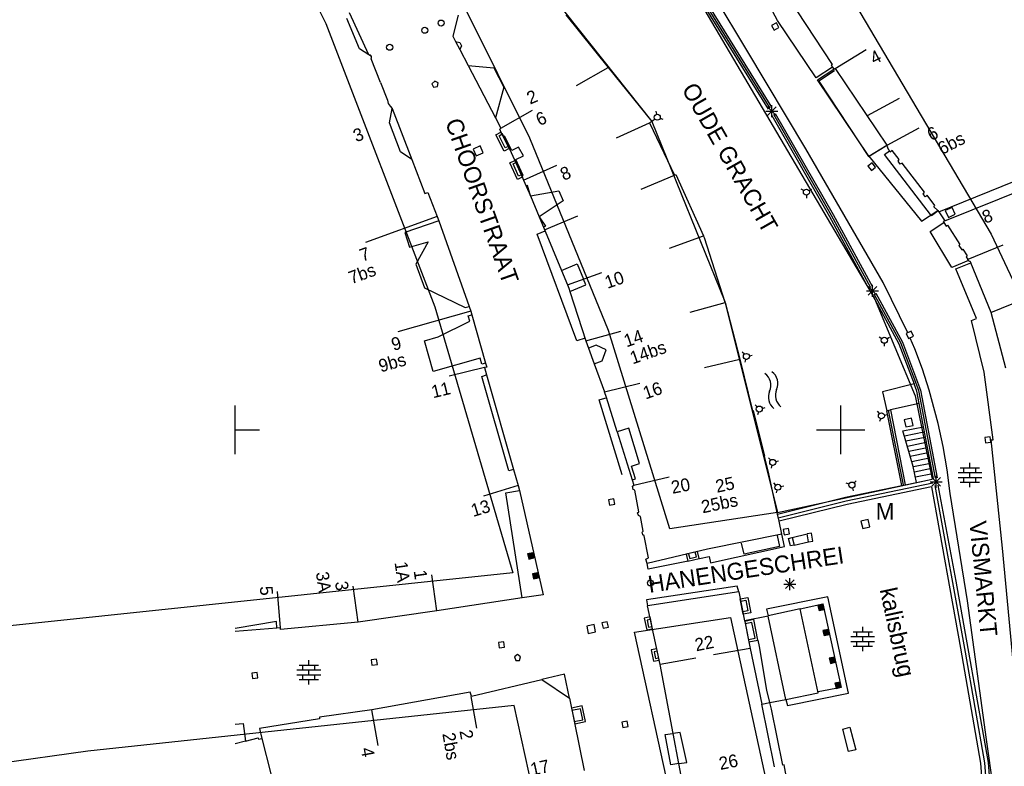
# Model space of a CAD drawing. Header units: millimetres. Extents: x 135944 to 142000, y 454200 to 456692.
# Tile 30 of 185: x 136632 to 136714, y 455872 to 455934. Entities that reach past the tile are written whole.
import ezdxf
from ezdxf.enums import TextEntityAlignment as Align

# ---------------------------------------------------------------- set-up
doc = ezdxf.new("R2010")
doc.units = ezdxf.units.MM
doc.layers.add('TotaalGBKN2013_Bistad', color=251, linetype='Continuous')
doc.layers.add('TotaalGBKN2013X$0$Contouren', color=251, linetype='Continuous')
doc.styles.add('TotaalGBKN2013X$0$GBKN binnenstad 2009$0$Standard', font='txt')

msp = doc.modelspace()

# ---------------------------------------------------------------- linework, layer by layer
at = {"layer": 'TotaalGBKN2013_Bistad'}
for p, q in [((136692.252, 455931.371), (136686.288, 455941.29)), ((136694.019, 455926.494), (136685.41, 455940.405)), ((136694.168, 455926.58), (136685.554, 455940.495)), ((136694.299, 455926.654), (136685.682, 455940.574)), ((136694.784, 455933.807), (136691.048, 455940.776)), ((136696.375, 455934.603), (136699.287, 455930.178)), ((136660.256, 455931.457), (136659.222, 455933.984)), ((136661.034, 455930.975), (136659.44, 455934.436)), ((136668.413, 455934.239), (136667.954, 455932.516)), ((136677.295, 455934.272), (136680.799, 455929.926)), ((136697.969, 455929.064), (136694.784, 455933.807)), ((136694.685, 455933.618), (136694.289, 455933.404)), ((136694.289, 455933.404), (136694.503, 455933.008)), ((136694.503, 455933.008), (136694.899, 455933.222)), ((136694.899, 455933.222), (136694.685, 455933.618)), ((136667.954, 455932.516), (136668.186, 455932.073)), ((136661.034, 455930.975), (136660.256, 455931.457)), ((136668.186, 455932.073), (136668.538, 455931.987)), ((136668.186, 455932.073), (136668.533, 455931.409)), ((136668.672, 455931.73), (136668.533, 455931.409)), ((136668.533, 455931.409), (136669.223, 455930.091)), ((136668.538, 455931.987), (136668.672, 455931.73)), ((136697.117, 455923.214), (136692.252, 455931.371)), ((136699.541, 455929.857), (136702.11, 455931.408)), ((136661.053, 455930.976), (136661.034, 455930.975)), ((136661.249, 455930.834), (136661.034, 455930.975)), ((136661.174, 455930.937), (136661.053, 455930.976)), ((136661.249, 455930.834), (136661.174, 455930.937)), ((136661.217, 455930.645), (136661.255, 455930.736)), ((136661.988, 455928.699), (136661.217, 455930.645)), ((136661.255, 455930.736), (136661.249, 455930.834)), ((136669.223, 455930.091), (136671.354, 455929.899)), ((136669.223, 455930.091), (136671.483, 455925.771)), ((136671.354, 455929.899), (136672.187, 455928.307)), ((136678.187, 455928.452), (136680.799, 455929.926)), ((136680.799, 455929.926), (136684.39, 455925.472)), ((136699.327, 455929.945), (136697.969, 455929.064)), ((136698.072, 455928.908), (136699.425, 455929.792)), ((136699.287, 455930.178), (136699.207, 455930.134)), ((136699.207, 455930.134), (136699.327, 455929.945)), ((136699.327, 455929.945), (136699.425, 455929.792)), ((136699.425, 455929.792), (136699.541, 455929.857)), ((136699.541, 455929.857), (136703.796, 455923.51)), ((136702.317, 455922.596), (136698.072, 455928.908)), ((136699.491, 455929.661), (136698.181, 455928.811)), ((136661.988, 455928.699), (136662.565, 455927.242)), ((136666.478, 455928.81), (136666.235, 455928.579)), ((136666.235, 455928.579), (136666.362, 455928.315)), ((136666.362, 455928.315), (136666.693, 455928.359)), ((136666.75, 455928.663), (136666.478, 455928.81)), ((136666.693, 455928.359), (136666.75, 455928.663)), ((136672.187, 455928.307), (136671.483, 455925.771)), ((136698.181, 455928.811), (136702.291, 455922.581)), ((136704.812, 455927.359), (136702.172, 455925.933)), ((136662.565, 455927.242), (136662.636, 455926.966)), ((136662.636, 455926.966), (136662.781, 455926.721)), ((136662.727, 455925.349), (136662.962, 455926.544)), ((136662.781, 455926.721), (136662.962, 455926.544)), ((136662.962, 455926.544), (136664.58, 455922.333)), ((136693.959, 455925.962), (136694.667, 455926.67)), ((136694.667, 455925.962), (136693.959, 455926.67)), ((136694.313, 455925.816), (136694.313, 455926.816)), ((136671.483, 455925.771), (136671.928, 455924.92)), ((136671.928, 455924.92), (136674.541, 455926.395)), ((136684.653, 455925.663), (136684.46, 455925.504)), ((136684.803, 455926.069), (136684.762, 455926.315)), ((136685.079, 455925.737), (136685.313, 455925.65)), ((136693.813, 455926.316), (136694.813, 455926.316)), ((136694.312, 455925.971), (136699.079, 455917.629)), ((136699.229, 455917.713), (136694.462, 455926.056)), ((136694.592, 455926.131), (136699.36, 455917.786)), ((136663.65, 455922.96), (136662.727, 455925.349)), ((136671.841, 455924.841), (136671.928, 455924.92)), ((136672, 455924.41), (136671.841, 455924.841)), ((136681.487, 455924.112), (136684.219, 455925.35)), ((136684.39, 455925.472), (136684.219, 455925.35)), ((136684.219, 455925.35), (136686.279, 455921.026)), ((136706.454, 455924.91), (136703.814, 455923.484)), ((136671.778, 455924.286), (136672.025, 455924.412)), ((136672.291, 455923.284), (136671.778, 455924.286)), ((136672.075, 455924.444), (136672, 455924.41)), ((136672.179, 455924.217), (136672.075, 455924.444)), ((136672.244, 455924.266), (136672.179, 455924.217)), ((136672.179, 455924.217), (136673.66, 455920.973)), ((136672.827, 455923.073), (136672.244, 455924.266)), ((136670.211, 455923.446), (136669.647, 455923.188)), ((136669.647, 455923.188), (136669.905, 455922.624)), ((136670.469, 455922.882), (136670.211, 455923.446)), ((136672.538, 455923.41), (136672.291, 455923.284)), ((136673.4, 455923.352), (136672.827, 455923.073)), ((136673.799, 455922.622), (136673.4, 455923.352)), ((136703.507, 455912.173), (136697.117, 455923.214)), ((136702.291, 455922.581), (136703.651, 455923.391)), ((136702.317, 455922.596), (136703.796, 455923.51)), ((136703.814, 455923.484), (136703.796, 455923.51)), ((136703.895, 455923.363), (136703.814, 455923.484)), ((136703.85, 455923.309), (136703.895, 455923.363)), ((136704.09, 455922.932), (136703.85, 455923.309)), ((136664.58, 455922.333), (136663.65, 455922.96)), ((136669.905, 455922.624), (136670.469, 455922.882)), ((136673.162, 455922.317), (136673.799, 455922.622)), ((136702.317, 455922.596), (136706.67, 455917.247)), ((136703.604, 455922.738), (136704.014, 455923.052)), ((136707.483, 455917.672), (136703.604, 455922.738)), ((136704.237, 455923.06), (136704.09, 455922.932)), ((136704.812, 455922.316), (136704.237, 455923.06)), ((136708.596, 455917.264), (136721.863, 455922.627)), ((136664.58, 455922.333), (136665.657, 455919.528)), ((136672.935, 455921.968), (136673.16, 455922.07)), ((136673.397, 455920.956), (136672.935, 455921.968)), ((136673.783, 455921.009), (136673.162, 455922.317)), ((136673.814, 455920.635), (136676.547, 455921.873)), ((136702.597, 455922.059), (136702.246, 455921.778)), ((136702.246, 455921.778), (136702.527, 455921.427)), ((136702.527, 455921.427), (136702.878, 455921.708)), ((136702.878, 455921.708), (136702.597, 455922.059)), ((136704.731, 455922.187), (136704.812, 455922.316)), ((136704.918, 455921.936), (136704.731, 455922.187)), ((136705.074, 455922.029), (136704.918, 455921.936)), ((136706.925, 455919.634), (136705.074, 455922.029)), ((136708.11, 455918.001), (136718.011, 455922.033)), ((136673.622, 455921.058), (136673.397, 455920.956)), ((136673.66, 455920.973), (136673.783, 455921.009)), ((136673.66, 455920.973), (136673.807, 455920.632)), ((136683.513, 455919.868), (136686.279, 455921.026)), ((136686.279, 455921.026), (136686.389, 455921.09)), ((136686.389, 455921.09), (136688.676, 455916.022)), ((136673.807, 455920.632), (136674.026, 455920.126)), ((136674.125, 455920.171), (136674.026, 455920.126)), ((136674.026, 455920.126), (136674.379, 455919.316)), ((136674.379, 455919.316), (136674.125, 455920.171)), ((136665.657, 455919.528), (136665.892, 455919.616)), ((136665.892, 455919.616), (136666.674, 455917.635)), ((136674.379, 455919.316), (136676.707, 455919.741)), ((136674.379, 455919.316), (136675.098, 455917.59)), ((136676.707, 455919.741), (136677.074, 455918.915)), ((136696.948, 455919.758), (136696.732, 455919.884)), ((136697.161, 455919.382), (136697.159, 455919.133)), ((136697.38, 455919.756), (136697.598, 455919.879)), ((136706.814, 455919.461), (136706.925, 455919.634)), ((136706.991, 455919.239), (136706.814, 455919.461)), ((136707.122, 455919.377), (136706.991, 455919.239)), ((136707.767, 455918.523), (136707.122, 455919.377)), ((136677.074, 455918.915), (136675.098, 455917.59)), ((136707.676, 455918.419), (136707.767, 455918.523)), ((136708.022, 455918.105), (136707.676, 455918.419)), ((136709.194, 455918.366), (136708.631, 455918.107)), ((136709.453, 455917.803), (136709.194, 455918.366)), ((136666.674, 455917.635), (136660.741, 455915.481)), ((136666.674, 455917.635), (136666.804, 455917.268)), ((136675.098, 455917.59), (136675.613, 455916.819)), ((136675.098, 455917.59), (136675.439, 455916.752)), ((136675.526, 455916.523), (136678.293, 455917.682)), ((136699.079, 455917.629), (136702.331, 455911.655)), ((136702.481, 455911.736), (136699.229, 455917.713)), ((136699.36, 455917.786), (136702.613, 455911.808)), ((136706.67, 455917.247), (136708.022, 455918.105)), ((136708.038, 455918.097), (136707.483, 455917.672)), ((136708.022, 455918.105), (136708.11, 455918.001)), ((136708.11, 455918.001), (136708.596, 455917.264)), ((136708.631, 455918.107), (136708.89, 455917.544)), ((136708.89, 455917.544), (136709.453, 455917.803)), ((136666.804, 455917.268), (136663.989, 455916.303)), ((136666.804, 455917.268), (136669.323, 455910.184)), ((136675.613, 455916.819), (136675.439, 455916.752)), ((136675.439, 455916.752), (136676.934, 455913.174)), ((136707.38, 455916.391), (136708.523, 455917.121)), ((136708.596, 455917.264), (136708.465, 455917.213)), ((136708.465, 455917.213), (136708.523, 455917.121)), ((136708.523, 455917.121), (136708.707, 455916.831)), ((136708.707, 455916.831), (136708.805, 455916.893)), ((136708.805, 455916.893), (136709.836, 455915.303)), ((136663.989, 455916.303), (136664.387, 455915.099)), ((136674.922, 455916.163), (136675.586, 455916.439)), ((136678.213, 455907.355), (136674.922, 455916.163)), ((136685.854, 455915.006), (136688.676, 455916.022)), ((136688.749, 455915.859), (136688.676, 455916.022)), ((136709.166, 455913.405), (136707.38, 455916.391)), ((136664.387, 455915.099), (136665.941, 455915.542)), ((136665.941, 455915.542), (136664.918, 455913.698)), ((136690.456, 455910.518), (136688.749, 455915.859)), ((136709.836, 455915.303), (136709.741, 455915.235)), ((136709.741, 455915.235), (136709.99, 455914.863)), ((136713.387, 455915.251), (136710.496, 455914.078)), ((136709.99, 455914.863), (136710.081, 455914.923)), ((136710.081, 455914.923), (136710.445, 455914.36)), ((136710.445, 455914.36), (136710.35, 455914.297)), ((136710.35, 455914.297), (136710.496, 455914.078)), ((136664.918, 455913.698), (136665.613, 455911.733)), ((136676.934, 455913.174), (136678.228, 455913.717)), ((136678.228, 455913.717), (136678.759, 455912.451)), ((136710.554, 455913.99), (136709.166, 455913.405)), ((136709.499, 455913.292), (136710.732, 455913.794)), ((136710.554, 455913.99), (136710.496, 455914.078)), ((136710.554, 455913.99), (136710.597, 455913.925)), ((136710.597, 455913.925), (136710.659, 455913.973)), ((136710.659, 455913.973), (136710.732, 455913.794)), ((136712.407, 455909.69), (136710.732, 455913.794)), ((136676.934, 455913.174), (136677.438, 455911.975)), ((136677.438, 455911.975), (136680.261, 455912.992)), ((136711.195, 455909.205), (136709.499, 455913.292)), ((136677.438, 455911.975), (136677.555, 455911.697)), ((136677.639, 455911.433), (136678.955, 455911.983)), ((136678.955, 455911.983), (136678.759, 455912.451)), ((136702.274, 455911.12), (136702.982, 455911.828)), ((136702.982, 455911.12), (136702.274, 455911.828)), ((136702.628, 455910.974), (136702.628, 455911.974)), ((136705.536, 455908.025), (136703.507, 455912.173)), ((136665.613, 455911.733), (136668.974, 455910.104)), ((136677.555, 455911.697), (136677.639, 455911.433)), ((136677.639, 455911.433), (136678.94, 455907.365)), ((136702.128, 455911.474), (136703.128, 455911.474)), ((136702.617, 455911.128), (136704.803, 455907.112)), ((136704.959, 455907.183), (136702.768, 455911.21)), ((136702.9, 455911.281), (136705.096, 455907.246)), ((136668.974, 455910.104), (136669.323, 455910.184)), ((136669.323, 455910.184), (136669.459, 455909.802)), ((136687.564, 455909.726), (136690.456, 455910.518)), ((136690.456, 455910.518), (136691.662, 455905.844)), ((136715.156, 455910.784), (136712.376, 455909.656)), ((136669.459, 455909.802), (136663.418, 455908.107)), ((136669.235, 455909.419), (136669.543, 455909.505)), ((136669.357, 455908.986), (136669.235, 455909.419)), ((136669.459, 455909.802), (136669.543, 455909.505)), ((136669.543, 455909.505), (136670.667, 455905.51)), ((136713.633, 455905.106), (136712.407, 455909.69)), ((136666.763, 455907.685), (136669.357, 455908.986)), ((136710.788, 455909.044), (136711.195, 455909.205)), ((136711.847, 455904.757), (136710.788, 455909.044)), ((136678.94, 455907.365), (136681.834, 455908.157)), ((136705.81, 455908.145), (136705.406, 455907.947)), ((136705.406, 455907.947), (136705.604, 455907.543)), ((136705.604, 455907.543), (136706.008, 455907.741)), ((136706.008, 455907.741), (136705.81, 455908.145)), ((136665.627, 455907.365), (136666.763, 455907.685)), ((136666.34, 455904.833), (136665.627, 455907.365)), ((136678.897, 455907.577), (136678.213, 455907.355)), ((136678.94, 455907.365), (136679.163, 455906.759)), ((136679.792, 455906.99), (136679.163, 455906.759)), ((136680.624, 455906.623), (136679.792, 455906.99)), ((136703.381, 455907.529), (136703.165, 455907.655)), ((136703.594, 455907.153), (136703.592, 455906.904)), ((136703.813, 455907.527), (136704.031, 455907.65)), ((136704.803, 455907.112), (136706.049, 455903.806)), ((136706.446, 455903.242), (136704.959, 455907.183)), ((136705.096, 455907.246), (136706.591, 455903.283)), ((136706.105, 455906.689), (136705.742, 455907.567)), ((136679.163, 455906.759), (136679.644, 455905.455)), ((136680.285, 455905.689), (136680.624, 455906.623)), ((136692.037, 455906.244), (136691.865, 455906.424)), ((136692.452, 455906.122), (136692.695, 455906.18)), ((136706.736, 455905.004), (136706.105, 455906.689)), ((136670.219, 455905.925), (136666.34, 455904.833)), ((136670.36, 455905.424), (136670.219, 455905.925)), ((136670.667, 455905.51), (136670.36, 455905.424)), ((136670.667, 455905.51), (136670.762, 455905.173)), ((136679.644, 455905.455), (136680.285, 455905.689)), ((136679.644, 455905.455), (136680.493, 455903.151)), ((136688.746, 455905.141), (136691.662, 455905.844)), ((136691.662, 455905.844), (136692.712, 455901.569)), ((136692.138, 455905.824), (136692.067, 455905.584)), ((136670.582, 455905.14), (136667.666, 455904.438)), ((136670.353, 455904.42), (136670.755, 455904.535)), ((136670.762, 455905.173), (136670.582, 455905.14)), ((136670.582, 455905.14), (136670.755, 455904.535)), ((136670.755, 455904.535), (136672.986, 455896.738)), ((136707.291, 455903.292), (136706.736, 455905.004)), ((136712.58, 455899.181), (136711.847, 455904.757)), ((136672.583, 455896.623), (136670.353, 455904.42)), ((136680.493, 455903.151), (136683.41, 455903.854)), ((136706.049, 455903.806), (136703.444, 455903.138)), ((136706.28, 455903.195), (136706.049, 455903.806)), ((136680.665, 455902.684), (136680.493, 455903.151)), ((136703.444, 455903.138), (136703.804, 455901.585)), ((136706.475, 455902.172), (136706.28, 455903.195)), ((136707.823, 455896.008), (136706.446, 455903.242)), ((136706.591, 455903.283), (136707.969, 455896.035)), ((136707.77, 455901.558), (136707.291, 455903.292)), ((136680.045, 455902.487), (136680.709, 455902.674)), ((136681.953, 455896.292), (136680.045, 455902.487)), ((136681.543, 455899.843), (136680.665, 455902.684)), ((136693.097, 455901.901), (136692.925, 455902.081)), ((136706.475, 455902.172), (136704.102, 455901.645)), ((136706.839, 455900.255), (136706.475, 455902.172)), ((136650, 455900), (136650, 455902)), ((136692.712, 455901.569), (136692.758, 455901.603)), ((136692.758, 455901.603), (136693.69, 455897.822)), ((136693.198, 455901.481), (136693.127, 455901.241)), ((136693.512, 455901.779), (136693.755, 455901.837)), ((136700, 455900), (136700, 455902)), ((136703.188, 455901.346), (136703.022, 455901.533)), ((136703.598, 455901.209), (136703.843, 455901.258)), ((136703.804, 455901.585), (136704.102, 455901.645)), ((136705.037, 455895.397), (136703.804, 455901.585)), ((136705.179, 455895.457), (136703.955, 455901.616)), ((136704.102, 455901.645), (136705.331, 455895.458)), ((136708.03, 455900.523), (136707.77, 455901.558)), ((136703.273, 455900.923), (136703.194, 455900.686)), ((136705.84, 455900.978), (136705.235, 455900.843)), ((136705.235, 455900.843), (136705.37, 455900.238)), ((136705.975, 455900.373), (136705.84, 455900.978)), ((136708.447, 455898.614), (136708.03, 455900.523)), ((136650, 455900), (136652, 455900)), ((136650, 455898), (136650, 455900)), ((136682.493, 455900.128), (136681.543, 455899.843)), ((136681.543, 455899.843), (136682.773, 455895.863)), ((136683.382, 455897.221), (136682.493, 455900.128)), ((136698, 455900), (136700, 455900)), ((136700, 455900), (136702, 455900)), ((136700, 455898), (136700, 455900)), ((136705.127, 455899.916), (136706.839, 455900.255)), ((136705.982, 455896.973), (136705.127, 455899.916)), ((136706.872, 455899.813), (136705.253, 455899.483)), ((136705.37, 455900.238), (136705.975, 455900.373)), ((136707.653, 455895.977), (136706.839, 455900.255)), ((136706.96, 455899.383), (136705.376, 455899.06)), ((136707.047, 455898.953), (136705.498, 455898.637)), ((136712.343, 455899.423), (136711.895, 455899.379)), ((136711.895, 455899.379), (136711.939, 455898.931)), ((136711.939, 455898.931), (136712.387, 455898.975)), ((136712.387, 455898.975), (136712.343, 455899.423)), ((136712.43, 455899.168), (136712.58, 455899.181)), ((136713.349, 455890.232), (136712.43, 455899.168)), ((136707.135, 455898.523), (136705.621, 455898.214)), ((136707.222, 455898.093), (136705.744, 455897.792)), ((136708.784, 455896.69), (136708.447, 455898.614)), ((136682.713, 455897.015), (136683.382, 455897.221)), ((136694.047, 455896.376), (136693.69, 455897.822)), ((136694.212, 455897.498), (136694.04, 455897.678)), ((136694.627, 455897.376), (136694.87, 455897.434)), ((136707.31, 455897.663), (136705.867, 455897.369)), ((136707.398, 455897.233), (136706, 455896.948)), ((136710.663, 455896.868), (136710.663, 455897.268)), ((136672.986, 455896.738), (136672.583, 455896.623)), ((136672.986, 455896.738), (136673.364, 455895.416)), ((136683.041, 455895.945), (136682.713, 455897.015)), ((136694.775, 455893.039), (136694.047, 455896.376)), ((136694.313, 455897.078), (136694.242, 455896.838)), ((136706.263, 455895.652), (136705.982, 455896.973)), ((136707.485, 455896.803), (136706.087, 455896.518)), ((136707.573, 455896.373), (136706.175, 455896.088)), ((136709.043, 455894.753), (136708.784, 455896.69)), ((136709.683, 455896.468), (136711.643, 455896.468)), ((136709.863, 455896.868), (136711.463, 455896.868)), ((136710.163, 455896.468), (136710.163, 455896.868)), ((136710.663, 455896.068), (136710.663, 455896.468)), ((136711.163, 455896.468), (136711.163, 455896.868)), ((136682.773, 455895.863), (136683.041, 455895.945)), ((136682.773, 455895.863), (136682.902, 455895.444)), ((136682.902, 455895.444), (136685.826, 455896.117)), ((136694.633, 455895.447), (136694.461, 455895.627)), ((136700.68, 455895.514), (136700.441, 455895.586)), ((136700.45, 455894.142), (136707.59, 455895.625)), ((136701.101, 455895.613), (136701.282, 455895.784)), ((136705.331, 455895.458), (136706.263, 455895.652)), ((136706.263, 455895.652), (136707.537, 455895.917)), ((136707.378, 455895.712), (136708.378, 455895.712)), ((136707.524, 455895.358), (136708.232, 455896.066)), ((136708.232, 455895.358), (136707.524, 455896.066)), ((136707.878, 455895.212), (136707.878, 455896.212)), ((136709.683, 455896.068), (136711.643, 455896.068)), ((136709.863, 455895.668), (136711.463, 455895.668)), ((136710.163, 455895.668), (136710.163, 455896.068)), ((136710.663, 455895.268), (136710.663, 455895.668)), ((136711.163, 455895.668), (136711.163, 455896.068)), ((136673.364, 455895.416), (136670.503, 455894.516)), ((136672.352, 455894.795), (136673.462, 455894.985)), ((136673.694, 455886.119), (136672.352, 455894.795)), ((136673.364, 455895.416), (136673.462, 455894.985)), ((136673.462, 455894.985), (136675.412, 455886.375)), ((136682.808, 455895.339), (136682.902, 455895.444)), ((136682.859, 455895.066), (136682.808, 455895.339)), ((136682.993, 455895.019), (136682.859, 455895.066)), ((136683.323, 455893.24), (136682.993, 455895.019)), ((136694.734, 455895.027), (136694.663, 455894.787)), ((136695.048, 455895.325), (136695.291, 455895.383)), ((136700.384, 455894.431), (136705.037, 455895.397)), ((136707.487, 455895.298), (136700.517, 455893.849)), ((136700.976, 455895.199), (136701.033, 455894.955)), ((136705.037, 455895.397), (136705.331, 455895.458)), ((136707.487, 455895.298), (136709.878, 455881.964)), ((136710.295, 455881.65), (136707.797, 455895.394)), ((136709.525, 455887.495), (136708.054, 455895.44)), ((136710.472, 455885.894), (136709.043, 455894.753)), ((136681.259, 455894.302), (136680.816, 455894.219)), ((136680.816, 455894.219), (136680.899, 455893.776)), ((136681.342, 455893.859), (136681.259, 455894.302)), ((136694.775, 455893.039), (136700.384, 455894.431)), ((136694.829, 455892.747), (136700.45, 455894.142)), ((136680.899, 455893.776), (136681.342, 455893.859)), ((136683.227, 455893.161), (136683.323, 455893.24)), ((136683.29, 455892.941), (136683.227, 455893.161)), ((136700.517, 455893.849), (136694.901, 455892.456)), ((136683.459, 455892.859), (136683.29, 455892.941)), ((136683.684, 455891.634), (136683.459, 455892.859)), ((136694.901, 455892.456), (136694.775, 455893.039)), ((136695.138, 455891.374), (136694.901, 455892.456)), ((136702.263, 455892.6), (136701.661, 455892.455)), ((136701.661, 455892.455), (136701.81, 455891.854)), ((136702.413, 455891.998), (136702.263, 455892.6)), ((136683.608, 455891.55), (136683.684, 455891.634)), ((136683.646, 455891.325), (136683.608, 455891.55)), ((136695.671, 455891.856), (136695.23, 455891.763)), ((136695.23, 455891.763), (136695.323, 455891.322)), ((136695.764, 455891.415), (136695.671, 455891.856)), ((136697.589, 455891.479), (136697.218, 455891.413)), ((136697.707, 455890.812), (136697.589, 455891.479)), ((136701.81, 455891.854), (136702.413, 455891.998)), ((136683.77, 455891.239), (136683.646, 455891.325)), ((136684.129, 455889.419), (136683.77, 455891.239)), ((136695.138, 455891.374), (136689.005, 455890.135)), ((136694.748, 455891.29), (136694.949, 455890.362)), ((136695.348, 455890.361), (136695.138, 455891.374)), ((136695.323, 455891.322), (136695.764, 455891.415)), ((136695.692, 455891.036), (136695.994, 455891.107)), ((136695.837, 455890.42), (136695.692, 455891.036)), ((136695.994, 455891.107), (136697.218, 455891.413)), ((136695.994, 455891.107), (136696.139, 455890.491)), ((136696.139, 455890.491), (136697.336, 455890.746)), ((136697.336, 455890.746), (136697.218, 455891.413)), ((136697.336, 455890.746), (136697.707, 455890.812)), ((136689.005, 455890.135), (136684.002, 455888.964)), ((136688.076, 455889.515), (136687.986, 455889.897)), ((136689.233, 455889.015), (136695.348, 455890.361)), ((136692.016, 455889.727), (136691.815, 455890.655)), ((136694.949, 455890.362), (136692.016, 455889.727)), ((136696.139, 455890.491), (136695.837, 455890.42)), ((136714.914, 455873.615), (136713.349, 455890.232)), ((136674.559, 455889.845), (136674.14, 455889.75)), ((136674.14, 455889.75), (136674.235, 455889.331)), ((136674.514, 455889.773), (136674.212, 455889.705)), ((136674.212, 455889.705), (136674.28, 455889.403)), ((136674.235, 455889.331), (136674.654, 455889.426)), ((136674.28, 455889.403), (136674.582, 455889.471)), ((136674.469, 455889.702), (136674.283, 455889.66)), ((136674.283, 455889.66), (136674.325, 455889.474)), ((136674.325, 455889.474), (136674.511, 455889.516)), ((136674.423, 455889.63), (136674.355, 455889.614)), ((136674.355, 455889.614), (136674.371, 455889.546)), ((136674.371, 455889.546), (136674.439, 455889.562)), ((136674.439, 455889.562), (136674.423, 455889.63)), ((136674.511, 455889.516), (136674.469, 455889.702)), ((136674.582, 455889.471), (136674.514, 455889.773)), ((136674.654, 455889.426), (136674.559, 455889.845)), ((136683.904, 455889.322), (136684.129, 455889.419)), ((136684.002, 455888.964), (136683.904, 455889.322)), ((136687.387, 455889.169), (136684.104, 455888.487)), ((136687.436, 455889.769), (136687.526, 455889.387)), ((136687.526, 455889.387), (136688.076, 455889.515)), ((136688.331, 455889.365), (136689.143, 455889.534)), ((136689.143, 455889.534), (136689.233, 455889.015)), ((136684.104, 455888.487), (136684.002, 455888.964)), ((136666.645, 455885.068), (136666.218, 455888.038)), ((136674.952, 455888.207), (136674.533, 455888.112)), ((136674.533, 455888.112), (136674.628, 455887.693)), ((136674.907, 455888.135), (136674.605, 455888.067)), ((136674.605, 455888.067), (136674.673, 455887.765)), ((136674.628, 455887.693), (136675.047, 455887.788)), ((136674.673, 455887.765), (136674.975, 455887.833)), ((136674.862, 455888.064), (136674.676, 455888.022)), ((136674.676, 455888.022), (136674.718, 455887.836)), ((136674.718, 455887.836), (136674.904, 455887.878)), ((136674.816, 455887.992), (136674.748, 455887.976)), ((136674.748, 455887.976), (136674.764, 455887.908)), ((136674.764, 455887.908), (136674.832, 455887.924)), ((136674.832, 455887.924), (136674.816, 455887.992)), ((136674.904, 455887.878), (136674.862, 455888.064)), ((136674.975, 455887.833), (136674.907, 455888.135)), ((136675.047, 455887.788), (136674.952, 455888.207)), ((136695.435, 455886.911), (136696.143, 455887.619)), ((136696.143, 455886.911), (136695.435, 455887.619)), ((136695.789, 455886.765), (136695.789, 455887.765)), ((136712.209, 455872.533), (136709.525, 455887.495)), ((136653.743, 455883.658), (136653.491, 455886.648)), ((136660.15, 455884.133), (136659.723, 455887.103)), ((136691.448, 455887.092), (136683.959, 455885.971)), ((136691.569, 455886.625), (136684.051, 455885.474)), ((136691.569, 455886.625), (136691.448, 455887.092)), ((136691.569, 455886.625), (136692.063, 455884.221)), ((136695.289, 455887.265), (136696.289, 455887.265)), ((136673.694, 455886.119), (136666.645, 455885.068)), ((136675.412, 455886.375), (136673.694, 455886.119)), ((136683.959, 455885.971), (136684.051, 455885.474)), ((136691.735, 455885.848), (136692.16, 455885.931)), ((136692.16, 455885.931), (136692.332, 455885.05)), ((136698.934, 455886.208), (136693.879, 455885.201)), ((136700.637, 455878.255), (136698.934, 455886.208)), ((136712.048, 455874.42), (136710.472, 455885.894)), ((136666.645, 455885.068), (136660.15, 455884.133)), ((136685.075, 455880.631), (136684.051, 455885.474)), ((136692.332, 455885.05), (136691.907, 455884.967)), ((136693.879, 455885.201), (136694.01, 455884.655)), ((136696.644, 455885.229), (136694.01, 455884.655)), ((136696.644, 455885.229), (136698.529, 455885.633)), ((136698.144, 455878.291), (136696.644, 455885.229)), ((136698.539, 455885.595), (136698.119, 455885.505)), ((136698.119, 455885.505), (136698.209, 455885.085)), ((136698.493, 455885.524), (136698.19, 455885.459)), ((136698.19, 455885.459), (136698.255, 455885.156)), ((136698.209, 455885.085), (136698.629, 455885.175)), ((136698.255, 455885.156), (136698.558, 455885.221)), ((136698.447, 455885.453), (136698.261, 455885.413)), ((136698.261, 455885.413), (136698.301, 455885.227)), ((136698.301, 455885.227), (136698.487, 455885.267)), ((136698.401, 455885.382), (136698.332, 455885.367)), ((136698.332, 455885.367), (136698.347, 455885.298)), ((136698.347, 455885.298), (136698.416, 455885.313)), ((136698.416, 455885.313), (136698.401, 455885.382)), ((136698.487, 455885.267), (136698.447, 455885.453)), ((136698.558, 455885.221), (136698.493, 455885.524)), ((136698.529, 455885.633), (136700.039, 455878.72)), ((136698.629, 455885.175), (136698.539, 455885.595)), ((136653.399, 455884.182), (136650, 455883.594)), ((136653.445, 455883.633), (136653.399, 455884.182)), ((136684.299, 455884.352), (136684.011, 455884.292)), ((136684.011, 455884.292), (136684.132, 455883.713)), ((136694.017, 455884.622), (136692.063, 455884.221)), ((136692.063, 455884.221), (136692.069, 455884.183)), ((136692.069, 455884.183), (136692.53, 455881.939)), ((136694.017, 455884.622), (136694.01, 455884.655)), ((136695.474, 455877.745), (136694.017, 455884.622)), ((136653.445, 455883.633), (136650, 455883.343)), ((136653.743, 455883.658), (136653.445, 455883.633)), ((136660.15, 455884.133), (136653.737, 455883.524)), ((136653.737, 455883.524), (136653.743, 455883.658)), ((136679.624, 455883.917), (136679.018, 455883.785)), ((136679.018, 455883.785), (136679.15, 455883.179)), ((136679.756, 455883.311), (136679.624, 455883.917)), ((136680.721, 455884.147), (136680.281, 455884.051)), ((136680.281, 455884.051), (136680.377, 455883.611)), ((136680.377, 455883.611), (136680.817, 455883.707)), ((136680.817, 455883.707), (136680.721, 455884.147)), ((136684.132, 455883.713), (136684.42, 455883.773)), ((136692.659, 455884.101), (136692.11, 455883.988)), ((136692.929, 455882.793), (136692.659, 455884.101)), ((136698.946, 455883.515), (136698.526, 455883.425)), ((136698.526, 455883.425), (136698.616, 455883.005)), ((136698.9, 455883.444), (136698.597, 455883.379)), ((136698.597, 455883.379), (136698.662, 455883.076)), ((136698.854, 455883.373), (136698.668, 455883.333)), ((136698.894, 455883.187), (136698.854, 455883.373)), ((136698.965, 455883.141), (136698.9, 455883.444)), ((136699.036, 455883.095), (136698.946, 455883.515)), ((136701.817, 455883.334), (136701.817, 455883.734)), ((136679.15, 455883.179), (136679.756, 455883.311)), ((136692.38, 455882.68), (136692.929, 455882.793)), ((136693.284, 455882.101), (136693.168, 455882.623)), ((136698.616, 455883.005), (136699.036, 455883.095)), ((136698.662, 455883.076), (136698.965, 455883.141)), ((136698.668, 455883.333), (136698.708, 455883.147)), ((136698.708, 455883.147), (136698.894, 455883.187)), ((136698.808, 455883.302), (136698.739, 455883.287)), ((136698.739, 455883.287), (136698.754, 455883.218)), ((136698.754, 455883.218), (136698.823, 455883.233)), ((136698.823, 455883.233), (136698.808, 455883.302)), ((136700.837, 455882.934), (136702.797, 455882.934)), ((136700.837, 455882.534), (136702.797, 455882.534)), ((136701.017, 455883.334), (136702.617, 455883.334)), ((136701.317, 455882.934), (136701.317, 455883.334)), ((136701.317, 455882.134), (136701.317, 455882.534)), ((136701.817, 455882.534), (136701.817, 455882.934)), ((136702.317, 455882.934), (136702.317, 455883.334)), ((136702.317, 455882.134), (136702.317, 455882.534)), ((136672.175, 455882.497), (136671.729, 455882.437)), ((136671.729, 455882.437), (136671.789, 455881.991)), ((136671.789, 455881.991), (136672.235, 455882.051)), ((136672.235, 455882.051), (136672.175, 455882.497)), ((136684.848, 455881.726), (136684.59, 455881.672)), ((136692.531, 455881.939), (136689.499, 455881.408)), ((136692.53, 455881.939), (136693.476, 455877.338)), ((136693.898, 455878.509), (136693.284, 455882.101)), ((136701.017, 455882.134), (136702.617, 455882.134)), ((136701.817, 455881.734), (136701.817, 455882.134)), ((136709.878, 455881.964), (136711.534, 455872.466)), ((136656.072, 455880.58), (136656.072, 455880.98)), ((136661.674, 455881.066), (136661.228, 455881.006)), ((136661.228, 455881.006), (136661.288, 455880.56)), ((136661.734, 455880.62), (136661.674, 455881.066)), ((136673.314, 455881.441), (136673.064, 455881.259)), ((136673.064, 455881.259), (136673.168, 455880.941)), ((136673.168, 455880.941), (136673.461, 455880.941)), ((136673.564, 455881.259), (136673.314, 455881.441)), ((136673.461, 455880.941), (136673.564, 455881.259)), ((136684.59, 455881.672), (136684.704, 455881.127)), ((136684.704, 455881.127), (136684.962, 455881.181)), ((136688.023, 455881.149), (136685.075, 455880.631)), ((136699.474, 455881.224), (136699.054, 455881.134)), ((136699.054, 455881.134), (136699.144, 455880.714)), ((136699.428, 455881.153), (136699.125, 455881.088)), ((136699.125, 455881.088), (136699.19, 455880.785)), ((136699.382, 455881.082), (136699.196, 455881.042)), ((136699.196, 455881.042), (136699.236, 455880.856)), ((136699.336, 455881.011), (136699.267, 455880.996)), ((136699.267, 455880.996), (136699.282, 455880.927)), ((136699.282, 455880.927), (136699.351, 455880.942)), ((136699.351, 455880.942), (136699.336, 455881.011)), ((136699.422, 455880.896), (136699.382, 455881.082)), ((136699.493, 455880.85), (136699.428, 455881.153)), ((136699.564, 455880.804), (136699.474, 455881.224)), ((136711.905, 455872.502), (136710.295, 455881.65)), ((136655.092, 455880.18), (136657.052, 455880.18)), ((136655.272, 455880.58), (136656.872, 455880.58)), ((136655.572, 455880.18), (136655.572, 455880.58)), ((136656.072, 455879.78), (136656.072, 455880.18)), ((136656.572, 455880.18), (136656.572, 455880.58)), ((136661.288, 455880.56), (136661.734, 455880.62)), ((136686.163, 455874.931), (136685.075, 455880.631)), ((136699.144, 455880.714), (136699.564, 455880.804)), ((136699.19, 455880.785), (136699.493, 455880.85)), ((136699.236, 455880.856), (136699.422, 455880.896)), ((136651.8, 455879.976), (136651.354, 455879.916)), ((136651.354, 455879.916), (136651.414, 455879.47)), ((136651.414, 455879.47), (136651.86, 455879.53)), ((136651.86, 455879.53), (136651.8, 455879.976)), ((136655.092, 455879.78), (136657.052, 455879.78)), ((136655.272, 455879.38), (136656.872, 455879.38)), ((136655.572, 455879.38), (136655.572, 455879.78)), ((136656.072, 455878.98), (136656.072, 455879.38)), ((136656.572, 455879.38), (136656.572, 455879.78)), ((136669.493, 455878.012), (136675.312, 455879.383)), ((136677.187, 455879.825), (136675.312, 455879.383)), ((136675.312, 455879.383), (136677.594, 455877.834)), ((136677.594, 455877.834), (136677.187, 455879.825)), ((136694.13, 455877.473), (136693.898, 455878.509)), ((136700.039, 455878.72), (136698.129, 455878.362)), ((136699.939, 455879.16), (136699.519, 455879.07)), ((136699.519, 455879.07), (136699.609, 455878.65)), ((136699.893, 455879.089), (136699.59, 455879.024)), ((136699.59, 455879.024), (136699.655, 455878.721)), ((136699.609, 455878.65), (136700.029, 455878.74)), ((136699.655, 455878.721), (136699.958, 455878.786)), ((136699.847, 455879.018), (136699.661, 455878.978)), ((136699.661, 455878.978), (136699.701, 455878.792)), ((136699.701, 455878.792), (136699.887, 455878.832)), ((136699.801, 455878.947), (136699.732, 455878.932)), ((136699.732, 455878.932), (136699.747, 455878.863)), ((136699.747, 455878.863), (136699.816, 455878.878)), ((136699.816, 455878.878), (136699.801, 455878.947)), ((136699.887, 455878.832), (136699.847, 455879.018)), ((136699.958, 455878.786), (136699.893, 455879.089)), ((136700.029, 455878.74), (136699.939, 455879.16)), ((136669.392, 455878.331), (136661.285, 455876.886)), ((136669.493, 455878.012), (136669.392, 455878.331)), ((136669.454, 455877.984), (136669.918, 455875.378)), ((136677.594, 455877.834), (136678.813, 455871.867)), ((136694.13, 455877.473), (136695.474, 455877.745)), ((136695.474, 455877.745), (136698.144, 455878.291)), ((136695.474, 455877.745), (136695.606, 455877.224)), ((136695.606, 455877.224), (136700.637, 455878.255)), ((136661.285, 455876.886), (136656.949, 455876.272)), ((136661.237, 455876.879), (136661.763, 455873.926)), ((136678.502, 455876.975), (136677.8, 455876.831)), ((136678.689, 455876.06), (136678.502, 455876.975)), ((136693.476, 455877.338), (136694.13, 455877.473)), ((136694.516, 455872.159), (136693.476, 455877.338)), ((136694.284, 455876.923), (136694.13, 455877.473)), ((136695.212, 455872.316), (136694.284, 455876.923)), ((136656.948, 455876.142), (136652.01, 455875.328)), ((136656.949, 455876.272), (136656.948, 455876.142)), ((136677.987, 455875.916), (136678.689, 455876.06)), ((136650, 455875.701), (136650.65, 455875.759)), ((136650.65, 455875.759), (136650.836, 455874.297)), ((136652.01, 455875.328), (136652.191, 455874.502)), ((136682.356, 455875.947), (136681.916, 455875.851)), ((136681.916, 455875.851), (136682.012, 455875.411)), ((136682.012, 455875.411), (136682.452, 455875.507)), ((136682.452, 455875.507), (136682.356, 455875.947)), ((136700.163, 455875.286), (136700.743, 455875.438)), ((136700.651, 455873.429), (136700.163, 455875.286)), ((136700.743, 455875.438), (136701.231, 455873.581)), ((136650.836, 455874.297), (136651.892, 455874.574)), ((136651.892, 455874.574), (136651.926, 455874.46)), ((136651.926, 455874.46), (136652.191, 455874.502)), ((136652.191, 455874.502), (136652.948, 455871.599)), ((136685.503, 455874.831), (136686.146, 455874.928)), ((136685.961, 455872.338), (136685.503, 455874.831)), ((136686.728, 455875.016), (136686.163, 455874.931)), ((136686.64, 455872.437), (136686.163, 455874.931)), ((136687.281, 455872.531), (136686.728, 455875.016)), ((136713.635, 455863.22), (136712.048, 455874.42)), ((136650.836, 455874.297), (136650, 455874.077)), ((136701.231, 455873.581), (136700.651, 455873.429)), ((136686.64, 455872.437), (136685.961, 455872.338)), ((136686.64, 455872.437), (136687.281, 455872.531)), ((136686.995, 455870.557), (136686.64, 455872.437)), ((136695.337, 455872.33), (136695.212, 455872.316)), ((136695.873, 455869.346), (136695.337, 455872.33)), ((136711.534, 455872.466), (136711.793, 455869.342)), ((136712.164, 455869.098), (136711.905, 455872.502)), ((136712.458, 455869.128), (136712.209, 455872.533))]:
    msp.add_line(p, q, dxfattribs=at)
for centre in [(136667, 455933.6), (136665.65, 455933), (136662.75, 455931.6), (136684.845, 455925.823), (136697.163, 455919.632), (136703.596, 455907.403), (136692.209, 455906.063), (136693.269, 455901.72), (136703.353, 455901.159), (136694.384, 455897.317), (136700.919, 455895.442), (136694.805, 455895.266), (136684.286, 455887.359)]:
    msp.add_circle(centre, 0.25, dxfattribs=at)
for centre, radius, start, end in [((136693.05, 455903.697), 1.174, 334.80347, 54.63593), ((136693.631, 455903.848), 1.174, 334.80347, 54.63593), ((136695.257, 455902.721), 1.24, 157.38589, 231.13994), ((136695.838, 455902.871), 1.24, 157.38589, 231.13994)]:
    msp.add_arc(centre, radius, start, end, dxfattribs=at)
for points in [[(136671.934, 455924.59), (136672.628, 455923.231), (136672.202, 455923.013), (136671.507, 455924.371)], [(136673.076, 455922.251), (136673.704, 455920.875), (136673.297, 455920.689), (136672.668, 455922.065)], [(136688.18, 455889.942), (136687.24, 455889.722), (136687.375, 455889.145), (136688.315, 455889.365)], [(136691.945, 455884.77), (136691.696, 455886.043), (136692.317, 455886.164), (136692.565, 455884.891)], [(136684.46, 455883.577), (136684.257, 455884.547), (136683.773, 455884.446), (136683.975, 455883.476)], [(136692.069, 455884.183), (136692.419, 455882.483), (136693.163, 455882.636), (136692.813, 455884.336)], [(136685.002, 455880.985), (136684.806, 455881.921), (136684.352, 455881.826), (136684.548, 455880.89)], [(136677.759, 455877.026), (136678.026, 455875.719), (136678.923, 455875.902), (136678.656, 455877.209)]]:
    msp.add_3dface(points, dxfattribs=at)
at = {"layer": 'TotaalGBKN2013X$0$Contouren'}
for p, q in [((136646.458, 455956.058), (136657.474, 455933.55)), ((136692.849, 455949.303), (136712.425, 455916.165)), ((136685.057, 455940.979), (136702.795, 455910.849)), ((136674.353, 455938.098), (136684.39, 455925.472)), ((136674.333, 455924.087), (136669.075, 455934.672)), ((136657.474, 455933.55), (136666.485, 455910.167)), ((136684.39, 455925.472), (136690.429, 455910.608)), ((136680.811, 455908.208), (136674.333, 455924.087)), ((136712.425, 455916.165), (136715.302, 455910.029)), ((136690.429, 455910.608), (136694.777, 455893.186)), ((136702.795, 455910.849), (136706.155, 455902.815)), ((136666.485, 455910.167), (136672.907, 455888.195)), ((136685.88, 455891.824), (136680.811, 455908.208)), ((136706.155, 455902.815), (136707.554, 455895.932)), ((136694.777, 455893.186), (136707.554, 455895.932)), ((136694.777, 455893.186), (136685.88, 455891.824)), ((136672.907, 455888.195), (136627.828, 455883.436)), ((136682.973, 455883.287), (136690.897, 455884.5)), ((136690.897, 455884.5), (136702.91, 455829.433)), ((136695.071, 455827.826), (136682.973, 455883.287)), ((136673.033, 455877.234), (136637.831, 455873.472)), ((136682.791, 455832.504), (136673.033, 455877.234)), ((136637.831, 455873.472), (136603.736, 455868.727))]:
    msp.add_line(p, q, dxfattribs=at)

# ---------------------------------------------------------------- texts
at = {"layer": 'TotaalGBKN2013_Bistad', "style": 'TotaalGBKN2013X$0$GBKN binnenstad 2009$0$Standard'}
for s, rotation, p in [('4', 27.2441, (136702.526, 455930.607)), ('2', 23.1913, (136674.138, 455927.341)), ('6', 23.187, (136674.901, 455925.567)), ('6', 27.2441, (136707.231, 455924.304)), ('6bs', 27.2441, (136708.118, 455923.158)), ('8', 23.187, (136676.907, 455921.045)), ('8', 21.6142, (136711.737, 455917.509)), ('10', 19.1002, (136680.559, 455912.141)), ('14', 19.1002, (136682.133, 455907.307)), ('14bs', 19.1002, (136682.637, 455905.901)), ('16', 19.1002, (136683.709, 455903.004)), ('20', 11.0585, (136686.002, 455895.233)), ('22', 11.3163, (136687.957, 455882.221)), ('2', 280.1, (136669.03, 455875.223)), ('2bs', 280.1, (136667.612, 455874.994)), ('4', 280.1, (136660.876, 455873.771)), ('26', 11.3163, (136689.954, 455872.423))]:
    msp.add_text(s, height=1.054, rotation=rotation, dxfattribs=at).set_placement(p, align=Align.MIDDLE_LEFT)
for s, rotation, p in [('OUDE GRACHT', 299.59541, (136690.244, 455922.13)), ('CHOORSTRAAT', 289.58051, (136669.718, 455918.669)), ('VISMARKT', 275.61075, (136711.086, 455887.65)), ('HANENGESCHREI', 8.70609, (136692.273, 455887.767)), ('kalisbrug', 282.09257, (136703.997, 455883.147))]:
    msp.add_text(s, height=1.4, rotation=rotation, dxfattribs=at).set_placement(p, align=Align.CENTER)
for s, rotation, p in [('3', 21.007, (136660.524, 455924.517)), ('7', 19.9909, (136661.057, 455914.637)), ('7bs', 19.9909, (136661.543, 455913.293)), ('9', 15.7358, (136663.671, 455907.242)), ('9bs', 15.7358, (136664.055, 455905.865)), ('11', 13.555, (136667.734, 455903.487)), ('25', 11.7611, (136691.2, 455895.638)), ('13', 16.7611, (136670.998, 455893.762)), ('25bs', 11.7611, (136691.481, 455894.242)), ('3A', 278.192, (136657.421, 455886.587)), ('1A', 278.192, (136663.916, 455887.418)), ('1', 278.192, (136665.361, 455887.66)), ('3', 278.192, (136658.866, 455886.729)), ('5', 274.8273, (136652.613, 455886.325)), ('17', 12.4919, (136675.917, 455872.279))]:
    msp.add_text(s, height=1.054, rotation=rotation, dxfattribs=at).set_placement(p, align=Align.MIDDLE_RIGHT)
msp.add_text('M', height=1.4, dxfattribs=at).set_placement((136702.884, 455892.572))

doc.saveas('drawing.dxf')
